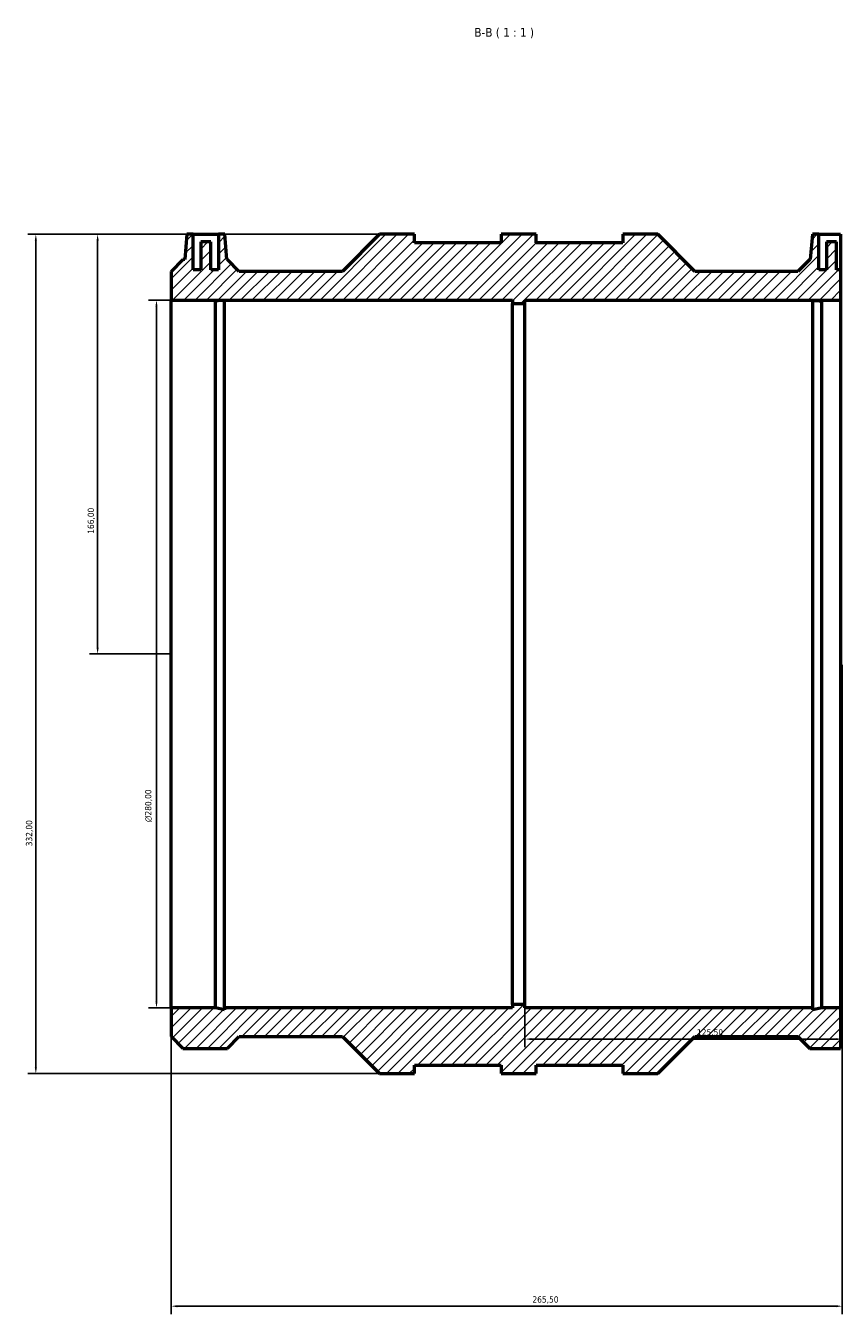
# Model space of a CAD drawing. Header units: millimetres. Extents: x -242 to 1170, y -293 to 1241.
# Tile 4 of 5: x 257 to 580, y 731 to 1241. Entities that reach past the tile are written whole.
import ezdxf

# ---------------------------------------------------------------- set-up
doc = ezdxf.new("R2010")
doc.units = ezdxf.units.MM
for name, color, linetype, lineweight in [('Dimension (ISO)', 7, 'Continuous', 25), ('Hatch (ISO)', 7, 'Continuous', 18), ('Symbol (ISO)', 7, 'Continuous', 25), ('Visible (ISO)', 7, 'Continuous', 50)]:
    doc.layers.add(name, color=color, linetype=linetype, lineweight=lineweight)
doc.styles.add('Label Text (ISO)', font='tahoma.ttf')
doc.styles.add('Note Text (ISO)', font='tahoma.ttf')
doc.dimstyles.new('Default (ISO)', dxfattribs={"dimtxt": 2.5, "dimasz": 2.5, "dimexe": 3.175, "dimexo": 0, "dimgap": 0.762, "dimtad": 1, "dimrnd": 1e-08, "dimzin": 0, "dimtxsty": 'Note Text (ISO)', "dimcen": 0.09, "dimdle": 10, "dimclrd": 256, "dimclre": 256, "dimclrt": 232, "dimazin": 0, "dimtfac": 1.40208, "dimtmove": 0, "dimatfit": 3, "dimfxl": 1, "dimtolj": 1, "dimtzin": 0, "dimlwd": -1, "dimlwe": -1, "dimarcsym": 0})

# ---------------------------------------------------------------- blocks, each defined once
blk = doc.blocks.new('*D7')
at = {"layer": 'Defpoints', "color": 0, "transparency": 16777216}
for p in [(323.28, 1158.31), (285.48, 992.31), (314.53, 992.31)]:
    blk.add_point(p, dxfattribs=at)
at = {"layer": 'Dimension (ISO)', "transparency": 16777216}
for p, q in [((323.28, 1158.31), (282.31, 1158.31)), ((285.48, 1155.81), (285.48, 994.81)), ((314.53, 992.31), (282.31, 992.31))]:
    blk.add_line(p, q, dxfattribs=at)
for points in [[(285.06, 1155.81), (285.9, 1155.81), (285.48, 1158.31)], [(285.06, 994.81), (285.9, 994.81), (285.48, 992.31)]]:
    blk.add_solid(points, dxfattribs=at)
at = {"layer": 'Dimension (ISO)', "color": 232, "true_color": 0xca0064, "transparency": 16777216, "insert": (281.55, 1039.85), "char_height": 2.5, "attachment_point": 1, "rotation": 90, "style": 'Note Text (ISO)'}
blk.add_mtext('\\A1;166,00', dxfattribs=at)
blk = doc.blocks.new('*D8')
at = {"layer": 'Defpoints', "color": 0, "transparency": 16777216}
for p in [(397.03, 1158.31), (261.03, 826.31), (397.03, 826.31)]:
    blk.add_point(p, dxfattribs=at)
at = {"layer": 'Dimension (ISO)', "transparency": 16777216}
for p, q in [((397.03, 1158.31), (257.86, 1158.31)), ((261.03, 1155.81), (261.03, 828.81)), ((397.03, 826.31), (257.86, 826.31))]:
    blk.add_line(p, q, dxfattribs=at)
for points in [[(260.61, 1155.81), (261.45, 1155.81), (261.03, 1158.31)], [(260.61, 828.81), (261.45, 828.81), (261.03, 826.31)]]:
    blk.add_solid(points, dxfattribs=at)
at = {"layer": 'Dimension (ISO)', "color": 232, "true_color": 0xca0064, "transparency": 16777216, "insert": (257.1, 916.25), "char_height": 2.5, "attachment_point": 1, "rotation": 90, "style": 'Note Text (ISO)'}
blk.add_mtext('\\A1;332,00', dxfattribs=at)
blk = doc.blocks.new('*D9')
at = {"layer": 'Defpoints', "color": 0, "transparency": 16777216}
for p in [(314.53, 1132.31), (308.76, 852.31), (314.53, 852.31)]:
    blk.add_point(p, dxfattribs=at)
at = {"layer": 'Dimension (ISO)', "transparency": 16777216}
for p, q in [((314.53, 1132.31), (305.58, 1132.31)), ((308.76, 1129.81), (308.76, 854.81)), ((314.53, 852.31), (305.58, 852.31))]:
    blk.add_line(p, q, dxfattribs=at)
for points in [[(308.34, 1129.81), (309.17, 1129.81), (308.76, 1132.31)], [(308.34, 854.81), (309.17, 854.81), (308.76, 852.31)]]:
    blk.add_solid(points, dxfattribs=at)
at = {"layer": 'Dimension (ISO)', "color": 232, "true_color": 0xca0064, "transparency": 16777216, "insert": (304.23, 925.81), "char_height": 2.5, "attachment_point": 1, "rotation": 90, "style": 'Note Text (ISO)'}
blk.add_mtext('\\A1;\\fAIGDT|b0|i0;\\H2.5000;\\ln\\fTahoma|b0|i0;\\H2.5000;280,00', dxfattribs=at)
blk = doc.blocks.new('*D10')
at = {"layer": 'Defpoints', "color": 0, "transparency": 16777216}
for p in [(580.03, 988.06), (314.53, 852.31), (580.03, 734.31)]:
    blk.add_point(p, dxfattribs=at)
at = {"layer": 'Dimension (ISO)', "transparency": 16777216}
for p, q in [((580.03, 988.06), (580.03, 731.13)), ((314.53, 852.31), (314.53, 731.13)), ((317.03, 734.31), (577.53, 734.31))]:
    blk.add_line(p, q, dxfattribs=at)
for points in [[(317.03, 734.72), (317.03, 733.89), (314.53, 734.31)], [(577.53, 734.72), (577.53, 733.89), (580.03, 734.31)]]:
    blk.add_solid(points, dxfattribs=at)
at = {"layer": 'Dimension (ISO)', "color": 232, "true_color": 0xca0064, "transparency": 16777216, "insert": (457.48, 738.24), "char_height": 2.5, "attachment_point": 1, "style": 'Note Text (ISO)'}
blk.add_mtext('\\A1;265,50', dxfattribs=at)
blk = doc.blocks.new('*D11')
at = {"layer": 'Defpoints', "color": 0, "transparency": 16777216}
for p in [(580.03, 988.06), (454.53, 853.71), (580.03, 839.96)]:
    blk.add_point(p, dxfattribs=at)
at = {"layer": 'Dimension (ISO)', "transparency": 16777216}
for p, q in [((580.03, 988.06), (580.03, 836.78)), ((454.53, 853.71), (454.53, 836.78)), ((457.03, 839.96), (577.53, 839.96))]:
    blk.add_line(p, q, dxfattribs=at)
for points in [[(457.03, 840.37), (457.03, 839.54), (454.53, 839.96)], [(577.53, 840.37), (577.53, 839.54), (580.03, 839.96)]]:
    blk.add_solid(points, dxfattribs=at)
at = {"layer": 'Dimension (ISO)', "color": 232, "true_color": 0xca0064, "transparency": 16777216, "insert": (522.58, 843.89), "char_height": 2.5, "attachment_point": 1, "style": 'Note Text (ISO)'}
blk.add_mtext('\\A1;125,50', dxfattribs=at)

msp = doc.modelspace()

# ---------------------------------------------------------------- hatches: boundary and pattern name
at = {"layer": 'Hatch (ISO)'}
h = msp.add_hatch(dxfattribs=at)
h.set_pattern_fill('ANSI31', color=256, scale=25.4, style=0)
h.set_pattern_definition([(45, (0, 0), (-2.245064, 2.245064), [])])
h.paths.add_polyline_path([(579.389, 1144.308), (577.781, 1144.308), (577.781, 1155.308), (573.781, 1155.308), (573.781, 1144.308), (570.781, 1144.308), (570.781, 1158.308), (568.281, 1158.308), (567.41, 1148.348), (567.212, 1148.348), (562.531, 1143.667), (521.672, 1143.667), (507.031, 1158.308), (493.281, 1158.308), (493.281, 1154.988), (458.906, 1154.988), (458.906, 1158.308), (445.156, 1158.308), (445.156, 1154.988), (410.781, 1154.988), (410.781, 1158.308), (397.031, 1158.308), (382.39, 1143.667), (341.531, 1143.667), (336.85, 1148.348), (336.653, 1148.348), (335.781, 1158.308), (333.281, 1158.308), (333.281, 1144.308), (330.281, 1144.308), (330.281, 1155.308), (326.281, 1155.308), (326.281, 1144.308), (323.281, 1144.308), (323.281, 1158.308), (320.781, 1158.308), (319.91, 1148.348), (319.212, 1148.348), (314.531, 1143.667), (314.531, 1132.308), (449.531, 1132.308), (449.531, 1130.908), (454.531, 1130.908), (454.531, 1132.308), (579.389, 1132.308)])
h.paths.add_polyline_path([(567.212, 836.268), (579.389, 836.268), (579.389, 852.308), (571.902, 852.308), (568.376, 851.559), (568.376, 852.308), (454.531, 852.308), (454.531, 853.708), (449.531, 853.708), (449.531, 852.308), (335.687, 852.308), (335.687, 851.559), (332.161, 852.308), (314.531, 852.308), (314.531, 840.949), (319.212, 836.268), (336.85, 836.268), (341.531, 840.949), (382.39, 840.949), (397.031, 826.308), (410.781, 826.308), (410.781, 829.628), (445.156, 829.628), (445.156, 826.308), (458.906, 826.308), (458.906, 829.628), (493.281, 829.628), (493.281, 826.308), (507.031, 826.308), (521.672, 840.949), (562.531, 840.949)])

# ---------------------------------------------------------------- linework, layer by layer
at = {"layer": 'Visible (ISO)'}
for p, q in [((320.781, 1158.308), (319.91, 1148.348)), ((323.281, 1158.308), (320.781, 1158.308)), ((323.281, 1144.308), (323.281, 1158.308)), ((323.281, 1158.308), (333.281, 1158.308)), ((335.781, 1158.308), (333.281, 1158.308)), ((333.281, 1158.308), (333.281, 1144.308)), ((336.653, 1148.348), (335.781, 1158.308)), ((397.031, 1158.308), (382.39, 1143.667)), ((410.781, 1158.308), (397.031, 1158.308)), ((410.781, 1154.988), (410.781, 1158.308)), ((458.906, 1158.308), (445.156, 1158.308)), ((445.156, 1158.308), (445.156, 1154.988)), ((458.906, 1154.988), (458.906, 1158.308)), ((507.031, 1158.308), (493.281, 1158.308)), ((493.281, 1158.308), (493.281, 1154.988)), ((521.672, 1143.667), (507.031, 1158.308)), ((568.281, 1158.308), (567.41, 1148.348)), ((570.781, 1158.308), (568.281, 1158.308)), ((570.781, 1144.308), (570.781, 1158.308)), ((570.781, 1158.308), (579.389, 1158.308)), ((579.389, 1158.308), (579.389, 1144.308)), ((330.281, 1155.308), (326.281, 1155.308)), ((326.281, 1155.308), (326.281, 1144.308)), ((330.281, 1144.308), (330.281, 1155.308)), ((445.156, 1154.988), (410.781, 1154.988)), ((493.281, 1154.988), (458.906, 1154.988)), ((577.781, 1155.308), (573.781, 1155.308)), ((573.781, 1155.308), (573.781, 1144.308)), ((577.781, 1144.308), (577.781, 1155.308)), ((319.212, 1148.348), (314.531, 1143.667)), ((319.91, 1148.348), (319.212, 1148.348)), ((336.85, 1148.348), (336.653, 1148.348)), ((341.531, 1143.667), (336.85, 1148.348)), ((567.212, 1148.348), (562.531, 1143.667)), ((567.41, 1148.348), (567.212, 1148.348)), ((314.531, 1143.667), (314.531, 1132.308)), ((326.281, 1144.308), (323.281, 1144.308)), ((333.281, 1144.308), (330.281, 1144.308)), ((382.39, 1143.667), (341.531, 1143.667)), ((562.531, 1143.667), (521.672, 1143.667)), ((573.781, 1144.308), (570.781, 1144.308)), ((579.389, 1144.308), (577.781, 1144.308)), ((579.389, 1144.308), (579.389, 1132.308)), ((314.531, 1132.308), (449.531, 1132.308)), ((314.531, 852.308), (314.531, 1132.308)), ((332.161, 852.308), (332.161, 1132.018)), ((335.687, 852.308), (335.687, 1132.162)), ((449.531, 1132.308), (449.531, 1130.908)), ((454.531, 1130.908), (454.531, 1132.308)), ((454.531, 1132.308), (579.389, 1132.308)), ((568.376, 852.308), (568.376, 1132.162)), ((571.902, 852.308), (571.902, 1132.018)), ((579.389, 1132.308), (579.389, 852.308)), ((449.531, 1130.908), (454.531, 1130.908)), ((449.531, 853.708), (449.531, 1130.908)), ((454.531, 853.708), (454.531, 1130.908)), ((332.161, 852.308), (314.531, 852.308)), ((314.531, 852.308), (314.531, 840.949)), ((335.687, 851.559), (332.161, 852.308)), ((449.531, 852.308), (335.687, 852.308)), ((335.687, 852.308), (335.687, 851.559)), ((454.531, 853.708), (449.531, 853.708)), ((449.531, 853.708), (449.531, 852.308)), ((454.531, 852.308), (454.531, 853.708)), ((568.376, 852.308), (454.531, 852.308)), ((571.902, 852.308), (568.376, 851.559)), ((568.376, 851.559), (568.376, 852.308)), ((579.389, 852.308), (571.902, 852.308)), ((579.389, 852.308), (579.389, 836.268)), ((314.531, 840.949), (319.212, 836.268)), ((319.212, 836.268), (336.85, 836.268)), ((336.85, 836.268), (341.531, 840.949)), ((341.531, 840.949), (382.39, 840.949)), ((382.39, 840.949), (397.031, 826.308)), ((507.031, 826.308), (521.672, 840.949)), ((521.672, 840.949), (562.531, 840.949)), ((562.531, 840.949), (567.212, 836.268)), ((567.212, 836.268), (579.389, 836.268)), ((397.031, 826.308), (410.781, 826.308)), ((410.781, 826.308), (410.781, 829.628)), ((410.781, 829.628), (445.156, 829.628)), ((445.156, 829.628), (445.156, 826.308)), ((445.156, 826.308), (458.906, 826.308)), ((458.906, 826.308), (458.906, 829.628)), ((458.906, 829.628), (493.281, 829.628)), ((493.281, 829.628), (493.281, 826.308)), ((493.281, 826.308), (507.031, 826.308))]:
    msp.add_line(p, q, dxfattribs=at)
for points in [[(335.687, 1132.162), (335.529, 1132.153), (335.366, 1132.145), (334.364, 1132.095), (333.314, 1132.051), (332.161, 1132.018)], [(568.376, 1132.162), (568.533, 1132.153), (568.696, 1132.145), (569.698, 1132.095), (570.748, 1132.051), (571.902, 1132.018)]]:
    msp.add_open_spline(points, degree=3, knots=[5.09329994, 5.09329994, 5.09329994, 5.09329994, 5.16429137, 5.16429137, 5.51970823, 5.51970823, 5.51970823, 5.51970823], dxfattribs=at)

# ---------------------------------------------------------------- texts
at = {"layer": 'Symbol (ISO)', "insert": (434.523, 1235.808), "char_height": 3.5, "attachment_point": 7, "style": 'Label Text (ISO)'}
msp.add_mtext('B-B ( 1 : 1 )', dxfattribs=at)

# ---------------------------------------------------------------- dimensions: what is measured, and where the dimension line sits
at = {"layer": 'Dimension (ISO)'}
for base, p1, p2, angle, picture, middle in [((261.031, 826.308), (397.031, 1158.308), (397.031, 826.308), 90, '*D8', (261.031, 921.308)), ((285.481, 992.308), (323.281, 1158.308), (314.531, 992.308), 90, '*D7', (285.481, 1044.808)), ((580.031, 734.308), (314.531, 852.308), (580.031, 988.058), 180, '*D10', (462.531, 734.308)), ((580.031, 839.956), (454.531, 853.708), (580.031, 988.058), 180, '*D11', (527.531, 839.956))]:
    dim = msp.add_linear_dim(base=base, p1=p1, p2=p2, angle=angle, dimstyle='Default (ISO)', override={"dimdec": 2, "dimtp": 0, "dimtm": 0, "dimtdec": 2, "dimtofl": 0, "dimatfit": 1}, dxfattribs=at)
    dim.commit()
    dim.dimension.update_dxf_attribs({"geometry": picture, "text_midpoint": middle, "dimtype": 160})
dim = msp.add_linear_dim(base=(308.758, 852.308), p1=(314.531, 1132.308), p2=(314.531, 852.308), angle=90, text='\\fAIGDT|b0|i0;\\H2.5000;\\ln\\fTahoma|b0|i0;\\H2.5000;<>', dimstyle='Default (ISO)', override={"dimdec": 2, "dimtp": 0, "dimtm": 0, "dimtdec": 2, "dimtofl": 0, "dimatfit": 1}, dxfattribs=at)
dim.commit()
dim.dimension.update_dxf_attribs({"geometry": '*D9', "text_midpoint": (308.758, 932.308), "dimtype": 160})

doc.saveas('drawing.dxf')
